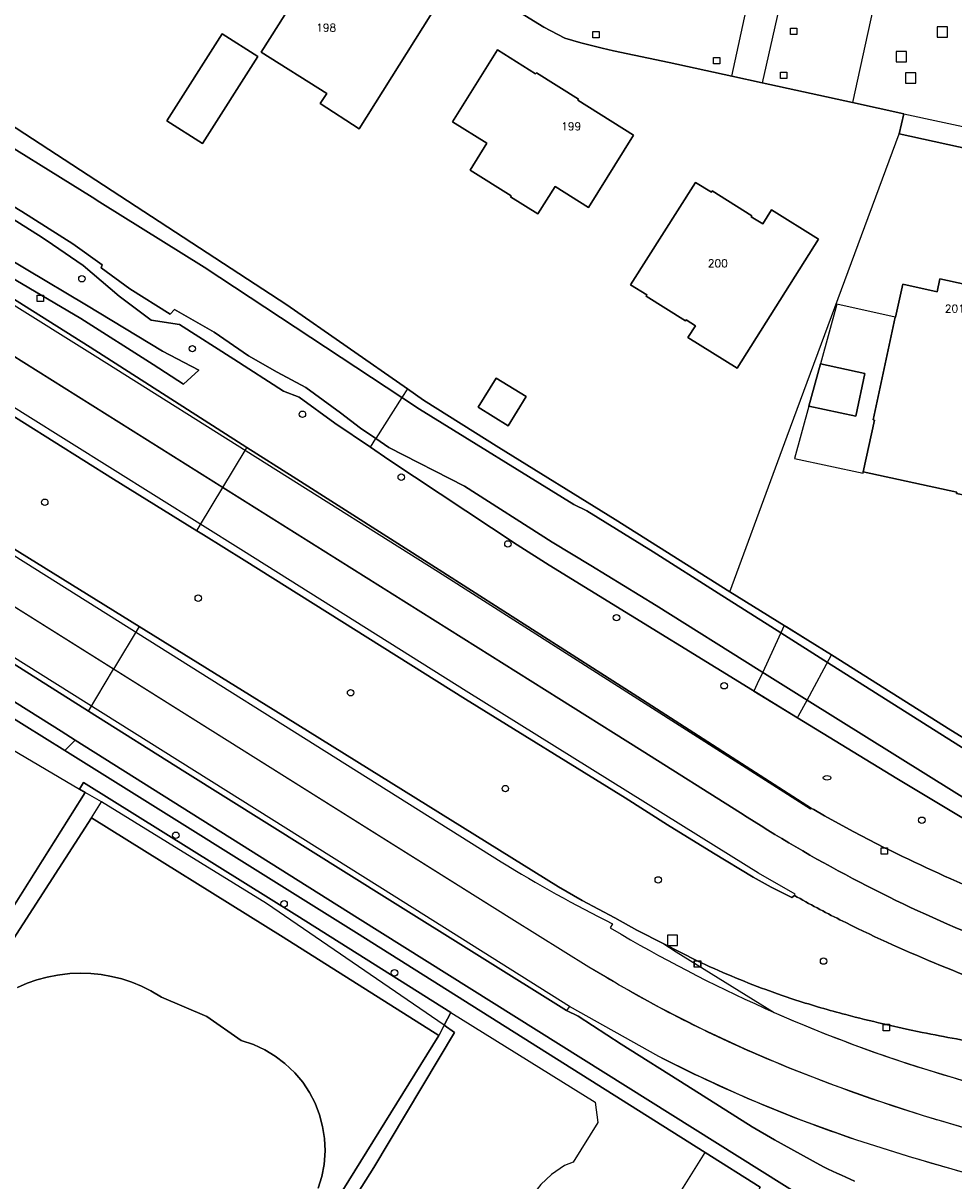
# Model space of a CAD drawing. Header units: metres. Extents: x 108000 to 109000, y 423000 to 423600.
# Tile 42 of 88: x 108379 to 108452, y 423370 to 423460. Entities that reach past the tile are written whole.
import ezdxf

# ---------------------------------------------------------------- set-up
doc = ezdxf.new("R2010")
doc.units = ezdxf.units.M
doc.header["$MEASUREMENT"] = 0
for name, color, linetype in [('brandkraan _ -put', 10, 'Continuous'), ('dek', 10, 'Continuous'), ('Erf', 10, 'Continuous'), ('gasput', 10, 'Continuous'), ('groenvoorziening', 10, 'Continuous'), ('Huisnummers', 10, 'Continuous'), ('Inrit', 10, 'Continuous'), ('inspectie- _rioolput', 10, 'Continuous'), ('kolk', 10, 'Continuous'), ('Luifel', 10, 'Continuous'), ('oever_ slootkant', 10, 'Continuous'), ('pand', 10, 'Continuous'), ('rietland', 10, 'Continuous'), ('rijbaan lokale weg', 10, 'Continuous'), ('vegetatieobject', 10, 'Continuous'), ('Voetpad', 10, 'Continuous'), ('waterloop_ sloot', 10, 'Continuous'), ('Wegmarkering', 10, 'Continuous'), ('Woonerf', 10, 'Continuous')]:
    doc.layers.add(name, color=color, linetype=linetype)
doc.styles.get("Standard").update_dxf_attribs({"font": 'txt.shx'})

msp = doc.modelspace()

# ---------------------------------------------------------------- linework, layer by layer
at = {"layer": 'brandkraan _ -put', "color": 5}
msp.add_ellipse((108441.741, 423401.258), major_axis=(0.3, 0), ratio=0.583333, dxfattribs=at)
at = {"layer": 'dek', "color": 255}
msp.add_lwpolyline([(108442.081, 423410.788), (108441.902, 423410.9), (108438.586, 423412.963), (108438.416, 423413.068), (108436.746, 423409.448), (108436.323, 423408.558), (108436.053, 423407.99), (108439.437, 423405.905), (108439.532, 423406.078), (108440.194, 423407.277), (108442.081, 423410.788)], dxfattribs=at)
at = {"layer": 'Erf', "color": 52, "true_color": 0xd2d200}
for points in [[(108293.848, 423503.566), (108308.763, 423493.969), (108309.394, 423494.63), (108323.035, 423486.277), (108324.123, 423488.075), (108326.708, 423486.51), (108331.552, 423483.577), (108330.441, 423481.742), (108342.821, 423474.161), (108367.143, 423459.267), (108399.856, 423437.946), (108409.195, 423431.416), (108410.453, 423430.537), (108416.273, 423426.869), (108425.315, 423421.28), (108434.19, 423415.678)], [(108447.328, 423451.203), (108447.684, 423452.763), (108443.719, 423453.626), (108436.714, 423455.152), (108434.354, 423455.666), (108429.486, 423456.726), (108425.189, 423457.64), (108424.295, 423457.841), (108422.657, 423458.245), (108421.409, 423458.632), (108419.782, 423459.464), (108391.194, 423477.051)], [(108402.437, 423453.541), (108402.937, 423454.338), (108397.851, 423457.527), (108402.864, 423465.482), (108408.058, 423462.24), (108408.735, 423463.325), (108411.671, 423461.472), (108405.458, 423451.595), (108402.437, 423453.541)], [(108393.312, 423450.442), (108390.546, 423452.199), (108394.838, 423458.955), (108397.604, 423457.198), (108393.312, 423450.442)], [(108419.198, 423455.938), (108422.459, 423453.894), (108422.4, 423453.801), (108426.734, 423451.085), (108423.249, 423445.486), (108420.655, 423447.126), (108419.303, 423444.987), (108417.196, 423446.316), (108417.232, 423446.38), (108414.058, 423448.391), (108415.36, 423450.469), (108412.697, 423452.137), (108416.193, 423457.717), (108419.139, 423455.846), (108419.198, 423455.938)], [(108434.19, 423415.678), (108437.752, 423425.31), (108438.651, 423427.742), (108447.328, 423451.203)], [(108462.203, 423447.947), (108447.328, 423451.203)], [(108432.778, 423446.686), (108432.829, 423446.771), (108435.913, 423444.851), (108435.86, 423444.766), (108436.746, 423444.214), (108437.42, 423445.296), (108441.078, 423443.02), (108434.773, 423433.02), (108430.943, 423435.397), (108431.546, 423436.311), (108430.823, 423436.788), (108430.768, 423436.705), (108427.705, 423438.619), (108427.758, 423438.703), (108426.502, 423439.488), (108431.534, 423447.439), (108432.778, 423446.686)], [(108453.914, 423439.204), (108453.617, 423437.839), (108455.605, 423437.396), (108452.524, 423423.155), (108451.782, 423423.316), (108451.803, 423423.414), (108444.55, 423424.983), (108445.417, 423428.99), (108445.32, 423429.011), (108447.016, 423436.984), (108447.045, 423436.977), (108447.608, 423439.536), (108450.274, 423438.95), (108450.496, 423439.956), (108453.914, 423439.204)], [(108441.234, 423433.355), (108444.677, 423432.622), (108443.98, 423429.298), (108440.334, 423430.079), (108441.234, 423433.355)], [(108418.412, 423430.819), (108417.008, 423428.56), (108414.683, 423430.005), (108416.087, 423432.264), (108418.412, 423430.819)], [(108434.19, 423415.678), (108438.416, 423413.068), (108442.081, 423410.788), (108451.34, 423404.953), (108456.472, 423401.789)]]:
    msp.add_lwpolyline(points, dxfattribs=at)
at = {"layer": 'gasput', "color": 254, "true_color": 0xd2d2d2}
for p, q in [((108380.486, 423438.19), (108380.486, 423438.69)), ((108380.486, 423438.69), (108380.986, 423438.69)), ((108380.986, 423438.19), (108380.486, 423438.19)), ((108380.986, 423438.69), (108380.986, 423438.19))]:
    msp.add_line(p, q, dxfattribs=at)
at = {"layer": 'groenvoorziening', "color": 3}
for p, q in [((108378.04, 423403.763), (108383.757, 423400.39)), ((108436.563, 423369.517), (108432.277, 423372.216))]:
    msp.add_line(p, q, dxfattribs=at)
for points in [[(108468.029, 423388.669), (108447.158, 423401.212), (108439.437, 423405.905), (108420.181, 423417.743), (108417.704, 423419.34), (108407.768, 423425.925), (108406.327, 423426.898), (108403.555, 423428.77), (108400.799, 423430.784), (108399.577, 423431.241), (108395.741, 423433.735), (108391.524, 423436.427), (108389.331, 423436.754), (108386.833, 423438.613), (108384.047, 423440.989), (108381.684, 423442.621), (108380.873, 423443.155), (108371.442, 423449.1), (108359.415, 423456.612), (108348.581, 423463.504), (108339.701, 423469.086), (108324.019, 423478.943), (108311.574, 423486.901), (108305.49, 423490.304)], [(108308.452, 423485.242), (108308.626, 423485.134), (108311.815, 423483.157), (108374.92, 423443.501), (108384.315, 423437.92), (108390.195, 423434.354), (108393.019, 423432.884), (108391.829, 423431.798), (108389.484, 423433.324), (108383.883, 423436.87), (108374.328, 423442.482), (108333.886, 423467.922), (108311.412, 423482.147), (108307.921, 423484.182), (108307.781, 423484.264), (108308.452, 423485.242)], [(108304.445, 423453.904), (108330.958, 423437.235), (108353.902, 423422.744), (108382.35, 423404.882), (108383.43, 423404.182), (108405.32, 423390.414), (108447.098, 423364.218)], [(108432.277, 423372.216), (108405.242, 423389.237), (108382.628, 423403.382), (108377.903, 423406.338), (108353.359, 423421.866), (108330.413, 423436.301), (108324.664, 423439.898)], [(108373.035, 423383.721), (108373.644, 423383.351), (108384.205, 423400.126), (108383.757, 423400.39)], [(108383.757, 423400.39), (108384.083, 423400.894), (108400.611, 423390.588), (108412.565, 423383.057)], [(108412.565, 423383.057), (108412.042, 423382.07), (108412.856, 423381.513), (108406.594, 423371.051), (108401.489, 423362.983), (108394.13, 423351.59), (108388.144, 423341.754), (108392.057, 423338.995), (108397.75, 423335.725), (108404.726, 423346.182), (108411.208, 423356.32), (108417.372, 423365.866), (108417.66, 423365.687), (108417.664, 423365.684)], [(108412.565, 423383.057), (108423.768, 423376.115), (108423.964, 423374.526), (108422.058, 423371.451), (108421.39, 423371.208), (108420.379, 423370.507), (108419.536, 423369.725), (108418.97, 423369.01), (108418.512, 423368.268), (108418.135, 423367.392), (108417.872, 423366.569), (108417.781, 423366.182), (108417.664, 423365.684)], [(108436.563, 423369.517), (108434.691, 423366.26), (108430.35, 423369.092), (108432.277, 423372.216)]]:
    msp.add_lwpolyline(points, dxfattribs=at)
for points in [[(108303.611, 423485.56), (108337.629, 423464.208), (108364.991, 423446.992), (108384.59, 423434.644), (108396.749, 423426.882), (108400.341, 423424.589), (108411.658, 423417.398), (108426.71, 423407.781), (108440.544, 423398.89), (108440.707, 423398.811), (108441.53, 423398.323), (108443.772, 423397.102), (108446.194, 423395.842, 0.016644), (108453.698, 423392.422)], [(108457.564, 423383.966, -0.009912), (108450.058, 423386.91, -0.018214), (108442.735, 423390.255, -0.014768), (108439.217, 423392.136), (108438.996, 423391.976), (108437.414, 423392.784), (108436.012, 423393.567), (108432.923, 423395.422), (108429.371, 423397.62), (108426.078, 423399.711), (108413.701, 423407.372), (108396.529, 423418.127), (108393.376, 423420.11), (108392.867, 423420.423), (108386.391, 423424.411), (108379.511, 423428.756), (108369.512, 423435.041), (108365.313, 423437.692), (108337.59, 423455.096), (108321.351, 423465.257), (108295.348, 423481.657)], [(108301.332, 423467.392), (108321.499, 423454.712), (108338.624, 423443.965), (108357.272, 423432.334), (108377.081, 423420.006), (108388.404, 423412.995), (108398.794, 423406.561), (108420.918, 423392.805), (108422.75, 423391.756), (108425.29, 423390.401), (108427, 423389.45), (108429.069, 423388.375), (108431.671, 423387.066, 0.02169), (108437, 423384.832), (108438.183, 423384.409), (108439.33, 423384.023, 0.014059), (108443.19, 423382.893, 0.010462), (108446.097, 423382.189), (108446.213, 423382.163), (108446.329, 423382.138), (108447.905, 423381.78), (108449.126, 423381.519, 0.012699), (108454.43, 423380.562)], [(108443.869, 423369.992, -0.018217), (108441.172, 423371.241), (108437.653, 423373.179), (108435.926, 423374.188), (108430.854, 423377.401), (108425.784, 423380.599), (108422.436, 423382.77), (108421.545, 423383.225), (108407.834, 423391.772), (108391.927, 423401.712), (108384.457, 423406.426), (108374.302, 423412.835), (108355.691, 423424.48), (108335.699, 423437.035), (108316.067, 423449.307), (108301.056, 423458.816)]]:
    msp.add_lwpolyline(points, format="xyb", dxfattribs=at)
at = {"layer": 'Inrit', "color": 255}
msp.add_lwpolyline([(108442.081, 423410.788), (108441.902, 423410.9), (108438.586, 423412.963), (108438.416, 423413.068), (108436.746, 423409.448), (108436.323, 423408.558), (108436.053, 423407.99), (108439.437, 423405.905), (108439.532, 423406.078), (108440.194, 423407.277), (108442.081, 423410.788)], dxfattribs=at)
at = {"layer": 'inspectie- _rioolput', "color": 30}
for p, q in [((108451.084, 423459.487), (108450.284, 423459.487)), ((108450.284, 423459.487), (108450.284, 423458.687)), ((108451.084, 423458.687), (108451.084, 423459.487)), ((108450.284, 423458.687), (108451.084, 423458.687)), ((108447.905, 423457.573), (108447.105, 423457.573)), ((108447.105, 423457.573), (108447.105, 423456.773)), ((108447.905, 423456.773), (108447.905, 423457.573)), ((108447.105, 423456.773), (108447.905, 423456.773)), ((108448.626, 423455.941), (108447.826, 423455.941)), ((108447.826, 423455.941), (108447.826, 423455.141)), ((108447.826, 423455.141), (108448.626, 423455.141)), ((108448.626, 423455.141), (108448.626, 423455.941)), ((108430.154, 423389.064), (108429.354, 423389.064)), ((108429.354, 423389.064), (108429.354, 423388.264)), ((108430.154, 423388.264), (108430.154, 423389.064)), ((108429.354, 423388.264), (108430.154, 423388.264))]:
    msp.add_line(p, q, dxfattribs=at)
at = {"layer": 'kolk', "color": 30, "true_color": 0xf07a00}
for p, q in [((108423.564, 423458.641), (108423.564, 423459.141)), ((108423.564, 423459.141), (108424.064, 423459.141)), ((108424.064, 423459.141), (108424.064, 423458.641)), ((108438.901, 423458.904), (108438.901, 423459.404)), ((108438.901, 423459.404), (108439.401, 423459.404)), ((108439.401, 423458.904), (108438.901, 423458.904)), ((108439.401, 423459.404), (108439.401, 423458.904)), ((108424.064, 423458.641), (108423.564, 423458.641)), ((108432.935, 423456.633), (108432.935, 423457.133)), ((108432.935, 423457.133), (108433.435, 423457.133)), ((108433.435, 423457.133), (108433.435, 423456.633)), ((108433.435, 423456.633), (108432.935, 423456.633)), ((108438.124, 423455.488), (108438.124, 423455.988)), ((108438.124, 423455.988), (108438.624, 423455.988)), ((108438.624, 423455.488), (108438.124, 423455.488)), ((108438.624, 423455.988), (108438.624, 423455.488)), ((108445.935, 423395.338), (108445.935, 423395.838)), ((108445.935, 423395.838), (108446.435, 423395.838)), ((108446.435, 423395.338), (108445.935, 423395.338)), ((108446.435, 423395.838), (108446.435, 423395.338)), ((108431.421, 423386.565), (108431.421, 423387.065)), ((108431.421, 423387.065), (108431.921, 423387.065)), ((108431.45, 423386.565), (108431.45, 423387.065)), ((108431.45, 423387.065), (108431.95, 423387.065)), ((108431.921, 423387.065), (108431.921, 423386.565)), ((108431.95, 423387.065), (108431.95, 423386.565)), ((108431.921, 423386.565), (108431.421, 423386.565)), ((108431.95, 423386.565), (108431.45, 423386.565)), ((108446.08, 423381.639), (108446.08, 423382.139)), ((108446.08, 423382.139), (108446.58, 423382.139)), ((108446.58, 423381.639), (108446.08, 423381.639)), ((108446.09, 423381.645), (108446.09, 423382.145)), ((108446.09, 423382.145), (108446.59, 423382.145)), ((108446.59, 423381.645), (108446.09, 423381.645)), ((108446.58, 423382.139), (108446.58, 423381.639)), ((108446.59, 423382.145), (108446.59, 423381.645))]:
    msp.add_line(p, q, dxfattribs=at)
at = {"layer": 'Luifel', "color": 32, "true_color": 0xe17500}
msp.add_lwpolyline([(108447.016, 423436.984), (108442.505, 423437.982), (108441.234, 423433.355), (108444.677, 423432.622), (108443.98, 423429.298), (108440.334, 423430.079), (108439.222, 423426.033), (108444.529, 423424.885), (108444.55, 423424.983), (108445.417, 423428.99), (108445.32, 423429.011), (108447.016, 423436.984)], dxfattribs=at)
at = {"layer": 'oever_ slootkant', "color": 92, "true_color": 0x00c300}
for p, q in [((108409.195, 423431.416), (108408.751, 423430.757)), ((108406.327, 423426.898), (108406.736, 423427.578)), ((108384.205, 423400.126), (108373.644, 423383.351)), ((108385.467, 423399.393), (108384.205, 423400.126)), ((108384.695, 423398.156), (108385.467, 423399.393)), ((108412.042, 423382.07), (108411.626, 423381.285))]:
    msp.add_line(p, q, dxfattribs=at)
for points in [[(108409.195, 423431.416), (108399.856, 423437.946), (108367.143, 423459.267), (108342.821, 423474.161)], [(108342.018, 423472.864), (108343.724, 423471.852), (108356.438, 423463.896), (108362.764, 423460.022), (108375.657, 423451.918), (108384.759, 423446.299), (108385.356, 423445.914), (108393.423, 423440.853), (108408.751, 423430.757)], [(108406.736, 423427.578), (108405.571, 423428.383), (108404.019, 423429.554), (108401.316, 423431.52), (108399.106, 423432.708), (108396.885, 423433.993), (108394.22, 423435.828), (108391.134, 423437.578), (108390.811, 423437.226), (108387.681, 423439.178), (108385.447, 423440.813), (108385.529, 423441.044), (108383.243, 423442.671), (108379.304, 423445.186), (108374.422, 423448.113), (108371.197, 423450.707), (108353.141, 423462.154), (108341.113, 423469.875), (108340.43, 423470.305)], [(108339.701, 423469.086), (108348.581, 423463.504), (108359.415, 423456.612), (108371.442, 423449.1), (108380.873, 423443.155), (108381.684, 423442.621), (108384.047, 423440.989), (108386.833, 423438.613), (108389.331, 423436.754), (108391.524, 423436.427), (108395.741, 423433.735), (108399.577, 423431.241), (108400.799, 423430.784), (108403.555, 423428.77), (108406.327, 423426.898)], [(108456.472, 423401.789), (108451.34, 423404.953), (108442.081, 423410.788), (108438.416, 423413.068), (108434.19, 423415.678), (108425.315, 423421.28), (108416.273, 423426.869), (108410.453, 423430.537), (108409.195, 423431.416)], [(108408.751, 423430.757), (108410.129, 423429.85), (108422.096, 423422.457), (108423.11, 423421.955), (108428.243, 423418.791), (108433.287, 423415.567), (108438.157, 423412.506), (108441.77, 423410.21), (108463.609, 423396.4)], [(108458.601, 423395.797), (108440.194, 423407.277), (108436.478, 423409.617), (108428.499, 423414.622), (108423.425, 423417.727), (108420.412, 423419.531), (108413.636, 423423.879), (108407.764, 423426.869), (108406.736, 423427.578)], [(108406.327, 423426.898), (108407.768, 423425.925), (108417.704, 423419.34), (108420.181, 423417.743), (108439.437, 423405.905), (108447.158, 423401.212), (108468.029, 423388.669), (108468.952, 423388.43), (108469.867, 423388.348), (108470.817, 423388.42), (108471.709, 423388.639), (108472.563, 423389.007), (108473.34, 423389.516), (108473.916, 423390.039), (108474.497, 423390.764), (108474.946, 423391.579), (108475.209, 423392.309), (108475.909, 423394.799), (108476.078, 423395.139), (108476.379, 423395.369)], [(108412.042, 423382.07), (108412.565, 423383.057), (108400.611, 423390.588), (108384.083, 423400.894), (108383.757, 423400.39), (108384.205, 423400.126)], [(108412.042, 423382.07), (108398.268, 423391.504), (108385.467, 423399.393)], [(108374.745, 423382.683), (108376.093, 423384.846), (108384.695, 423398.156)], [(108384.695, 423398.156), (108399.549, 423388.893), (108411.626, 423381.285)], [(108388.144, 423341.754), (108394.13, 423351.59), (108401.489, 423362.983), (108406.594, 423371.051), (108412.856, 423381.513), (108412.042, 423382.07)], [(108411.626, 423381.285), (108404.199, 423369.288), (108386.759, 423341.119)]]:
    msp.add_lwpolyline(points, dxfattribs=at)
at = {"layer": 'pand', "color": 1}
for points in [[(108411.671, 423461.472), (108408.735, 423463.325), (108408.058, 423462.24), (108402.864, 423465.482), (108397.851, 423457.527), (108402.937, 423454.338), (108402.437, 423453.541), (108405.458, 423451.595), (108411.671, 423461.472)], [(108394.838, 423458.955), (108390.546, 423452.199), (108393.312, 423450.442), (108397.604, 423457.198), (108394.838, 423458.955)], [(108416.193, 423457.717), (108412.697, 423452.137), (108415.36, 423450.469), (108414.058, 423448.391), (108417.232, 423446.38), (108417.196, 423446.316), (108419.303, 423444.987), (108420.655, 423447.126), (108423.249, 423445.486), (108426.734, 423451.085), (108422.4, 423453.801), (108422.459, 423453.894), (108419.198, 423455.938), (108419.139, 423455.846), (108416.193, 423457.717)], [(108426.502, 423439.488), (108427.758, 423438.703), (108427.705, 423438.619), (108430.768, 423436.705), (108430.823, 423436.788), (108431.546, 423436.311), (108430.943, 423435.397), (108434.773, 423433.02), (108441.078, 423443.02), (108437.42, 423445.296), (108436.746, 423444.214), (108435.86, 423444.766), (108435.913, 423444.851), (108432.829, 423446.771), (108432.778, 423446.686), (108431.534, 423447.439), (108426.502, 423439.488)], [(108455.605, 423437.396), (108453.617, 423437.839), (108453.914, 423439.204), (108450.496, 423439.956), (108450.274, 423438.95), (108447.608, 423439.536), (108447.045, 423436.977), (108447.016, 423436.984), (108445.32, 423429.011), (108445.417, 423428.99), (108444.55, 423424.983), (108451.803, 423423.414), (108451.782, 423423.316), (108452.524, 423423.155), (108455.605, 423437.396)], [(108444.677, 423432.622), (108441.234, 423433.355), (108440.334, 423430.079), (108443.98, 423429.298), (108444.677, 423432.622)], [(108414.683, 423430.005), (108417.008, 423428.56), (108418.412, 423430.819), (108416.087, 423432.264), (108414.683, 423430.005)]]:
    msp.add_lwpolyline(points, dxfattribs=at)
at = {"layer": 'rietland', "color": 92, "true_color": 0x00d200}
for points in [[(108386.759, 423341.119), (108404.199, 423369.288), (108411.626, 423381.285), (108399.549, 423388.893), (108384.695, 423398.156), (108376.093, 423384.846), (108374.745, 423382.683), (108363.205, 423364.172), (108362.575, 423363.175), (108355.62, 423352.168)], [(108378.948, 423385.007), (108379.699, 423385.328), (108380.47, 423385.595), (108381.258, 423385.807), (108382.059, 423385.963), (108383.005, 423386.073), (108383.82, 423386.105), (108384.636, 423386.079), (108385.448, 423385.996), (108386.252, 423385.856), (108387.044, 423385.66), (108387.821, 423385.408), (108388.578, 423385.103), (108389.311, 423384.744), (108390.132, 423384.262), (108393.654, 423382.747), (108396.315, 423380.888), (108397.273, 423380.569), (108398.134, 423380.173), (108398.946, 423379.685), (108399.702, 423379.113), (108400.472, 423378.377), (108401.078, 423377.648), (108401.601, 423376.858), (108402.036, 423376.017), (108402.378, 423375.133), (108402.622, 423374.218), (108402.767, 423373.281), (108402.809, 423372.335), (108402.735, 423371.272), (108402.561, 423370.34), (108402.288, 423369.433)]]:
    msp.add_lwpolyline(points, dxfattribs=at)
at = {"layer": 'rijbaan lokale weg', "color": 255}
for p in [(108388.404, 423412.995), (108384.457, 423406.426)]:
    msp.add_line(p, (108386.412, 423409.679), dxfattribs=at)
for points in [[(108396.749, 423426.882), (108384.59, 423434.644), (108364.991, 423446.992), (108337.629, 423464.208), (108303.611, 423485.56), (108286.388, 423496.335)], [(108394.877, 423423.768), (108366.902, 423441.328), (108322.672, 423469.025), (108285.256, 423492.534), (108284.419, 423493.058)], [(108282.427, 423489.743), (108282.726, 423489.555), (108295.348, 423481.657), (108321.351, 423465.257), (108337.59, 423455.096), (108365.313, 423437.692), (108369.512, 423435.041), (108379.511, 423428.756), (108386.391, 423424.411), (108392.867, 423420.423)], [(108388.404, 423412.995), (108377.081, 423420.006), (108357.272, 423432.334), (108338.624, 423443.965), (108321.499, 423454.712), (108301.332, 423467.392), (108282.262, 423479.324), (108277.839, 423482.107)], [(108386.412, 423409.679), (108355.646, 423428.991), (108277.607, 423478.048), (108276.006, 423479.057)], [(108274.003, 423475.723), (108288.462, 423466.655), (108301.056, 423458.816), (108316.067, 423449.307), (108335.699, 423437.035), (108355.691, 423424.48), (108374.302, 423412.835), (108384.457, 423406.426)], [(108394.877, 423423.768), (108396.602, 423426.638), (108396.749, 423426.882)], [(108392.867, 423420.423), (108393.162, 423420.914), (108394.877, 423423.768)], [(108429.069, 423388.375), (108427, 423389.45), (108425.29, 423390.401), (108422.75, 423391.756), (108420.918, 423392.805), (108398.794, 423406.561), (108388.404, 423412.995)], [(108470.666, 423369.719), (108466.45, 423370.581), (108462.098, 423371.571), (108457.723, 423372.659), (108453.358, 423373.841), (108449.226, 423375.05), (108445.61, 423376.227), (108442.316, 423377.401), (108438.76, 423378.781), (108435.383, 423380.208), (108432.045, 423381.761), (108428.751, 423383.444), (108425.539, 423385.238), (108425.464, 423385.282), (108425.037, 423385.533), (108423.272, 423386.57), (108417.282, 423390.302), (108386.412, 423409.679)], [(108384.457, 423406.426), (108391.927, 423401.712), (108407.834, 423391.772), (108421.545, 423383.225)], [(108456.519, 423369.502), (108452.307, 423370.654), (108452.235, 423370.675), (108448.063, 423371.902), (108443.975, 423373.187), (108439.655, 423374.736), (108435.56, 423376.401), (108431.501, 423378.249), (108428.681, 423379.655), (108421.772, 423383.532), (108421.545, 423383.225)]]:
    msp.add_lwpolyline(points, dxfattribs=at)
for points in [[(108453.698, 423392.422, -0.016644), (108446.194, 423395.842), (108443.772, 423397.102), (108441.53, 423398.323), (108440.707, 423398.811), (108440.544, 423398.89), (108426.71, 423407.781), (108411.658, 423417.398), (108400.341, 423424.589), (108396.749, 423426.882)], [(108547.325, 423386.853), (108546.904, 423386.712), (108545.335, 423386.207), (108544.189, 423385.839), (108543.717, 423385.696), (108542.093, 423385.204), (108540.984, 423384.868), (108536.393, 423383.615), (108531.764, 423382.514), (108527.1, 423381.565), (108522.642, 423380.812), (108516.055, 423379.983, -0.02781), (108499.952, 423379.465, -0.028958), (108483.918, 423380.863, -0.029025), (108468.133, 423384.151, -0.033061), (108452.823, 423389.163, -0.044177), (108435.021, 423398.539), (108427.414, 423403.344), (108394.877, 423423.768)], [(108392.867, 423420.423), (108393.376, 423420.11), (108396.529, 423418.127), (108413.701, 423407.372), (108426.078, 423399.711), (108429.371, 423397.62), (108432.923, 423395.422), (108436.012, 423393.567), (108437.414, 423392.784), (108438.996, 423391.976), (108439.217, 423392.136, 0.014768), (108442.735, 423390.255, 0.018214), (108450.058, 423386.91, 0.009912), (108457.564, 423383.966, 0.017321)], [(108429.069, 423388.375), (108430.036, 423387.777), (108437.647, 423383.066), (108439.148, 423382.417, 0.024367), (108449.294, 423378.687), (108453.235, 423377.501)], [(108454.43, 423380.562, -0.012699), (108449.126, 423381.519), (108447.905, 423381.78), (108446.329, 423382.138), (108446.213, 423382.163), (108446.097, 423382.189, -0.010462), (108443.19, 423382.893, -0.014059), (108439.33, 423384.023), (108438.183, 423384.409), (108437, 423384.832, -0.02169), (108431.671, 423387.066), (108429.069, 423388.375)], [(108421.545, 423383.225), (108422.436, 423382.77), (108425.784, 423380.599), (108430.854, 423377.401), (108435.926, 423374.188), (108437.653, 423373.179), (108441.172, 423371.241, 0.018217), (108443.869, 423369.992)]]:
    msp.add_lwpolyline(points, format="xyb", dxfattribs=at)
at = {"layer": 'vegetatieobject', "color": 3}
for centre in [(108383.954, 423439.964), (108392.518, 423434.539), (108401.052, 423429.453), (108408.722, 423424.573), (108381.07, 423422.628), (108416.989, 423419.397), (108392.978, 423415.195), (108425.414, 423413.679), (108433.762, 423408.398), (108404.793, 423407.86), (108416.792, 423400.424), (108449.091, 423397.969), (108391.241, 423396.803), (108428.649, 423393.344), (108399.634, 423391.489), (108441.468, 423387.048), (108408.193, 423386.136)]:
    msp.add_circle(centre, 0.25, dxfattribs=at)
at = {"layer": 'Voetpad', "color": 255}
msp.add_line((108382.628, 423403.382), (108383.43, 423404.182), dxfattribs=at)
for points in [[(108308.452, 423485.242), (108307.781, 423484.264), (108307.921, 423484.182), (108311.412, 423482.147), (108333.886, 423467.922), (108374.328, 423442.482), (108383.883, 423436.87), (108389.484, 423433.324), (108391.829, 423431.798), (108393.019, 423432.884), (108390.195, 423434.354), (108384.315, 423437.92), (108374.92, 423443.501), (108311.815, 423483.157), (108308.626, 423485.134), (108308.452, 423485.242)], [(108383.43, 423404.182), (108382.35, 423404.882), (108353.902, 423422.744), (108330.958, 423437.235), (108304.445, 423453.904), (108272.859, 423473.82)], [(108272.31, 423472.906), (108301.286, 423454.655), (108303.926, 423452.992), (108318.278, 423443.893), (108324.664, 423439.898), (108330.413, 423436.301), (108353.359, 423421.866), (108377.903, 423406.338), (108382.628, 423403.382)], [(108447.098, 423364.218), (108405.32, 423390.414), (108383.43, 423404.182)], [(108382.628, 423403.382), (108405.242, 423389.237), (108432.277, 423372.216), (108436.563, 423369.517)]]:
    msp.add_lwpolyline(points, dxfattribs=at)
at = {"layer": 'waterloop_ sloot', "color": 5}
msp.add_line((108408.751, 423430.757), (108406.736, 423427.578), dxfattribs=at)
for points in [[(108408.751, 423430.757), (108393.423, 423440.853), (108385.356, 423445.914), (108384.759, 423446.299), (108375.657, 423451.918), (108362.764, 423460.022), (108356.438, 423463.896), (108343.724, 423471.852), (108342.018, 423472.864)], [(108340.43, 423470.305), (108341.113, 423469.875), (108353.141, 423462.154), (108371.197, 423450.707), (108374.422, 423448.113), (108379.304, 423445.186), (108383.243, 423442.671), (108385.529, 423441.044), (108385.447, 423440.813), (108387.681, 423439.178), (108390.811, 423437.226), (108391.134, 423437.578), (108394.22, 423435.828), (108396.885, 423433.993), (108399.106, 423432.708), (108401.316, 423431.52), (108404.019, 423429.554), (108405.571, 423428.383), (108406.736, 423427.578)], [(108473.45, 423398.015), (108471.63, 423393.129), (108471.389, 423392.68), (108471.204, 423392.535), (108471.055, 423392.419), (108470.648, 423392.298), (108470.226, 423392.336), (108469.846, 423392.525), (108463.609, 423396.4), (108441.77, 423410.21), (108438.157, 423412.506), (108433.287, 423415.567), (108428.243, 423418.791), (108423.11, 423421.955), (108422.096, 423422.457), (108410.129, 423429.85), (108408.751, 423430.757)], [(108406.736, 423427.578), (108407.764, 423426.869), (108413.636, 423423.879), (108420.412, 423419.531), (108423.425, 423417.727), (108428.499, 423414.622), (108436.478, 423409.617), (108440.194, 423407.277), (108458.601, 423395.797), (108462.133, 423393.594), (108464.118, 423392.371), (108468.812, 423390.145), (108470.66, 423390.039), (108472.638, 423390.71), (108473.349, 423391.668), (108473.724, 423392.441), (108473.879, 423392.939), (108474.649, 423396.009), (108474.804, 423396.409), (108475.106, 423396.779), (108475.466, 423397.009), (108475.929, 423397.129), (108476.133, 423397.141)], [(108402.288, 423369.433), (108402.561, 423370.34), (108402.735, 423371.272), (108402.809, 423372.335), (108402.767, 423373.281), (108402.622, 423374.218), (108402.378, 423375.133), (108402.036, 423376.017), (108401.601, 423376.858), (108401.078, 423377.648), (108400.472, 423378.377), (108399.702, 423379.113), (108398.946, 423379.685), (108398.134, 423380.173), (108397.273, 423380.569), (108396.315, 423380.888), (108393.654, 423382.747), (108390.132, 423384.262), (108389.311, 423384.744), (108388.578, 423385.103), (108387.821, 423385.408), (108387.044, 423385.66), (108386.252, 423385.856), (108385.448, 423385.996), (108384.636, 423386.079), (108383.82, 423386.105), (108383.005, 423386.073), (108382.059, 423385.963), (108381.258, 423385.807), (108380.47, 423385.595), (108379.699, 423385.328), (108378.948, 423385.007)]]:
    msp.add_lwpolyline(points, dxfattribs=at)
at = {"layer": 'Wegmarkering', "color": 255}
for points in [[(108440.544, 423398.89), (108440.463, 423398.82), (108411.614, 423417.206), (108384.971, 423433.946), (108364.669, 423446.66), (108350.95, 423455.262), (108337.339, 423463.777), (108317.136, 423476.454), (108303.815, 423484.823), (108287.707, 423494.907), (108271.439, 423505.11), (108253.386, 423516.451), (108234.046, 423528.644), (108222.155, 423536.057), (108169.46, 423569.171)], [(108439.217, 423392.136), (108439.273, 423392.225), (108436.429, 423393.876), (108433.142, 423395.898), (108413.745, 423407.991), (108396.492, 423418.829), (108379.561, 423429.429), (108365.474, 423438.272), (108321.464, 423465.831), (108296.237, 423481.691), (108283.096, 423489.927), (108266.647, 423500.219), (108250.475, 423510.353), (108237.533, 423518.5), (108225.843, 423525.933), (108218.621, 423530.373), (108165.971, 423563.616)]]:
    msp.add_lwpolyline(points, dxfattribs=at)
for points in [[(108167.727, 423566.412), (108251.125, 423513.907), (108267.391, 423503.706), (108285.256, 423492.534), (108322.672, 423469.025), (108366.902, 423441.328), (108427.414, 423403.344), (108435.021, 423398.539, 0.044177), (108452.823, 423389.163, 0.033061), (108468.133, 423384.151, 0.029025), (108483.918, 423380.863, 0.028958), (108499.952, 423379.465, 0.02781), (108516.055, 423379.983)], [(108509.784, 423367.123, -0.013104), (108499.122, 423366.849, -0.030587), (108481.374, 423367.988, -0.02205), (108465.53, 423370.783, -0.019243), (108449.226, 423375.05, -0.025979), (108436.418, 423379.756, -0.034607), (108424.139, 423386.07), (108423.272, 423386.57), (108417.282, 423390.302), (108406.618, 423396.982), (108355.646, 423428.991), (108338.293, 423439.919), (108297.446, 423465.594), (108277.607, 423478.048), (108189.585, 423533.498), (108171.648, 423544.761)], [(108510.002, 423363.721), (108507.103, 423363.614, -0.020146), (108492.276, 423363.606, -0.024135), (108475.795, 423365.332, -0.022744), (108459.808, 423368.661, -0.017701), (108443.975, 423373.187, -0.038512), (108428.681, 423379.655), (108421.772, 423383.532), (108408.177, 423392.085), (108355.726, 423424.99), (108336.129, 423437.332), (108316.193, 423449.833), (108301.446, 423459.213), (108287.109, 423468.156), (108272.887, 423477.068), (108242.258, 423496.357), (108238.306, 423498.882), (108202.164, 423521.61), (108201.27, 423522.031)], [(108299.95, 423467.953), (108321.372, 423454.491), (108357.128, 423432.005), (108377.068, 423419.501), (108416.461, 423394.752, 0.023879), (108425.099, 423389.943), (108424.925, 423389.632), (108425.774, 423389.124, 0.028599), (108437.647, 423383.066, 0.030337), (108450.289, 423378.38, 0.021467), (108465.987, 423374.285, 0.023558), (108481.825, 423371.469, 0.026909), (108497.513, 423370.374, 0.014979), (108509.564, 423370.556, 0.004034), (108512.791, 423370.727), (108512.502, 423373.932)]]:
    msp.add_lwpolyline(points, format="xyb", dxfattribs=at)
at = {"layer": 'Woonerf', "color": 52, "true_color": 0xd2d200}
for p, q in [((108446.19, 423464.985), (108443.719, 423453.626)), ((108434.354, 423455.666), (108435.604, 423461.393)), ((108438.003, 423460.878), (108436.714, 423455.152)), ((108434.354, 423455.666), (108436.714, 423455.152)), ((108436.714, 423455.152), (108443.719, 423453.626)), ((108443.719, 423453.626), (108447.684, 423452.763)), ((108447.684, 423452.763), (108462.579, 423449.515))]:
    msp.add_line(p, q, dxfattribs=at)
for points in [[(108387.27, 423483.487), (108387.373, 423482.833), (108387.569, 423482.054), (108387.842, 423481.299), (108388.188, 423480.574), (108388.605, 423479.888), (108389.184, 423478.997), (108389.333, 423478.819), (108389.959, 423478.076), (108390.552, 423477.535), (108391.194, 423477.051), (108419.782, 423459.464), (108421.409, 423458.632), (108422.657, 423458.245), (108424.295, 423457.841), (108425.189, 423457.64), (108429.486, 423456.726), (108434.354, 423455.666)], [(108447.684, 423452.763), (108447.328, 423451.203), (108462.203, 423447.947), (108462.579, 423449.515)]]:
    msp.add_lwpolyline(points, dxfattribs=at)

# ---------------------------------------------------------------- texts
at = {"layer": 'Huisnummers', "color": 255}
for s, p in [('198', (108402.123, 423459.137)), ('199', (108421.131, 423451.48)), ('200', (108432.492, 423440.86)), ('201', (108450.873, 423437.349))]:
    msp.add_text(s, height=0.6, dxfattribs=at).set_placement(p)

doc.saveas('drawing.dxf')
